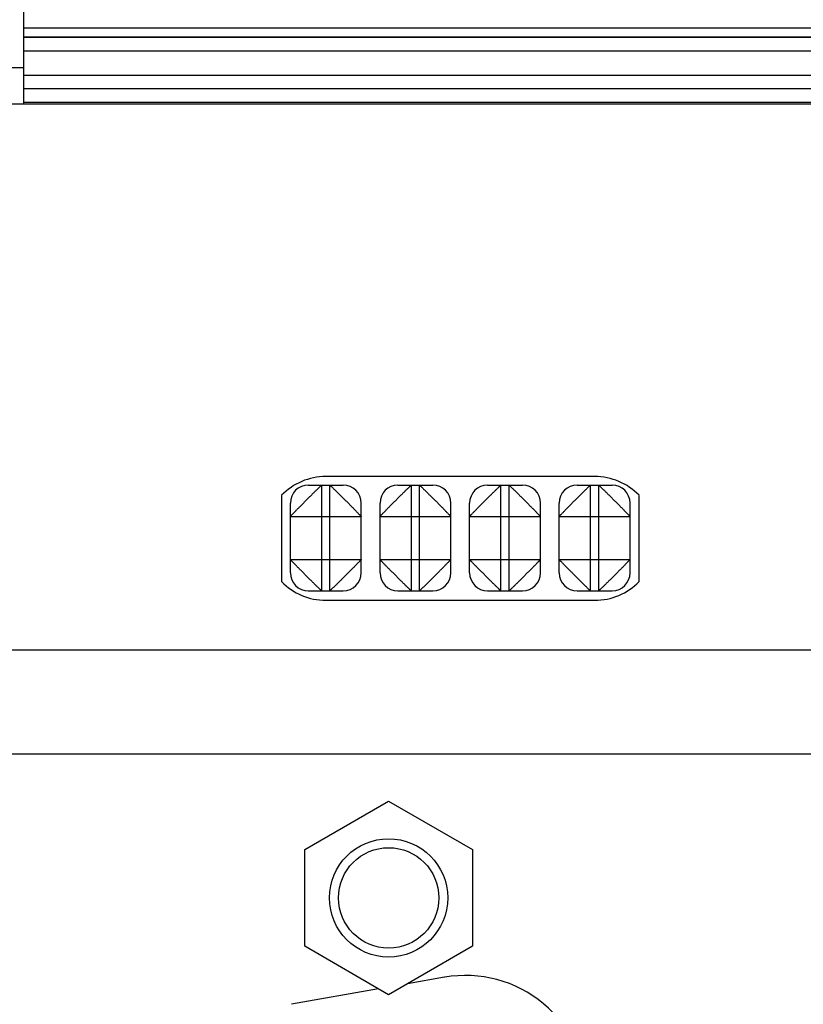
# Model space of a CAD drawing. Header units: inches. Extents: x 0 to 34, y 0 to 22.
# Tile 64 of 120: x 16.5 to 17.4, y 16.5 to 17.6. Entities that reach past the tile are written whole.
import ezdxf

# ---------------------------------------------------------------- set-up
doc = ezdxf.new("R2010")
doc.units = ezdxf.units.IN
doc.header["$LTSCALE"] = 1.87
doc.header["$MEASUREMENT"] = 0
doc.layers.get('0').update_dxf_attribs({"linetype": 'CONTINUOUS'})
doc.layers.add('DIMENSIONS', color=7, linetype='CONTINUOUS')
doc.styles.get("Standard").update_dxf_attribs({"font": 'txt', "width": 0.8})
doc.dimstyles.new('DIMSTYLE_1', dxfattribs={"dimtxt": 0.125, "dimasz": 0.18, "dimexe": 0.18, "dimexo": 0.0625, "dimgap": 0.09, "dimtad": 0, "dimtih": 1, "dimtoh": 1, "dimdec": 3, "dimzin": 4, "dimdsep": 46, "dimtxsty": 'STANDARD', "dimblk": '_FILLED', "dimblk1": '_FILLED', "dimblk2": '_FILLED', "dimcen": 0.09, "dimadec": 0, "dimazin": 0, "dimtp": 0.01, "dimtm": 0.01, "dimtfac": 1, "dimtdec": 3, "dimtofl": 0, "dimtmove": 0, "dimatfit": 3, "dimldrblk": '_FILLED', "dimfxl": 1, "dimtolj": 1, "dimtzin": 4, "dimarcsym": 0})

# ---------------------------------------------------------------- blocks, each defined once
blk = doc.blocks.new('_FILLED')
at = {"color": 0, "linetype": 'BYBLOCK'}
blk.add_solid([(0, 0), (-1, 0.1736), (-1, -0.1736)], dxfattribs=at)
blk = doc.blocks.new('*D18')
at = {"layer": 'DIMENSIONS', "color": 2, "linetype": 'CONTINUOUS'}
for p, q in [((15.4186, 17.6493), (15.4186, 18.4805)), ((17.6272, 16.8075), (17.6272, 18.4805)), ((15.4186, 18.3555), (15.0586, 18.3555)), ((17.6272, 18.3555), (17.9872, 18.3555))]:
    blk.add_line(p, q, dxfattribs=at)
at = {"layer": 'DIMENSIONS', "color": 2, "linetype": 'CONTINUOUS', "xscale": 0.18, "yscale": 0.18, "zscale": 0.18}
blk.add_blockref('_FILLED', (15.4186, 18.3555), dxfattribs=at)
at = {"layer": 'DIMENSIONS', "color": 2, "linetype": 'CONTINUOUS', "xscale": 0.18, "yscale": 0.18, "zscale": 0.18, "rotation": 180}
blk.add_blockref('_FILLED', (17.6272, 18.3555), dxfattribs=at)
at = {"layer": 'DIMENSIONS', "color": 2, "linetype": 'CONTINUOUS', "width": 0.8}
for s, p in [('2.209', (15.9303, 18.293)), ('[', (16.5553, 18.293)), ('56.1', (16.6553, 18.293)), (']', (17.0553, 18.293))]:
    blk.add_text(s, height=0.125, dxfattribs=at).set_placement(p)
blk = doc.blocks.new('*D19')
at = {"layer": 'DIMENSIONS', "color": 2, "linetype": 'CONTINUOUS'}
for p, q in [((14.6066, 18.7199), (13.7508, 18.7199)), ((14.6066, 17.6038), (14.6066, 18.7199)), ((15.3582, 17.6038), (14.4816, 17.6038)), ((18.1671, 16.861), (14.4816, 16.861)), ((14.6066, 16.861), (14.6066, 16.501))]:
    blk.add_line(p, q, dxfattribs=at)
at = {"layer": 'DIMENSIONS', "color": 2, "linetype": 'CONTINUOUS', "xscale": 0.18, "yscale": 0.18, "zscale": 0.18}
for p, rotation in [((14.6066, 17.6038), 270), ((14.6066, 16.861), 90)]:
    blk.add_blockref('_FILLED', p, dxfattribs=dict(at, rotation=rotation))
at = {"layer": 'DIMENSIONS', "color": 2, "linetype": 'CONTINUOUS', "width": 0.8}
for s, p in [('[', (12.9883, 18.6574)), (']', (13.5883, 18.6574)), ('.743', (12.4633, 18.6574)), ('18.87', (13.0883, 18.6574))]:
    blk.add_text(s, height=0.125, dxfattribs=at).set_placement(p)
blk = doc.blocks.new('*D20')
at = {"layer": 'DIMENSIONS', "color": 2, "linetype": 'CONTINUOUS'}
for p, q in [((13.8566, 18.1385), (13.3654, 18.1385)), ((13.8566, 17.6038), (13.8566, 18.1385)), ((15.3599, 17.6038), (13.7316, 17.6038)), ((17.5096, 16.745), (13.7316, 16.745)), ((13.8566, 16.745), (13.8566, 16.385))]:
    blk.add_line(p, q, dxfattribs=at)
at = {"layer": 'DIMENSIONS', "color": 2, "linetype": 'CONTINUOUS', "xscale": 0.18, "yscale": 0.18, "zscale": 0.18}
for p, rotation in [((13.8566, 17.6038), 270), ((13.8566, 16.745), 90)]:
    blk.add_blockref('_FILLED', p, dxfattribs=dict(at, rotation=rotation))
at = {"layer": 'DIMENSIONS', "color": 2, "linetype": 'CONTINUOUS', "width": 0.8}
for s, p in [('[', (12.6029, 18.076)), (']', (13.2029, 18.076)), ('.859', (12.0779, 18.076)), ('21.82', (12.7029, 18.076))]:
    blk.add_text(s, height=0.125, dxfattribs=at).set_placement(p)

msp = doc.modelspace()

# ---------------------------------------------------------------- linework, layer by layer
at = {"color": 7, "linetype": 'CONTINUOUS'}
for p, q in [((16.5426, 17.47), (16.5426, 17.6055)), ((18.2695, 17.5546), (16.5426, 17.5546)), ((18.2695, 17.5448), (16.5426, 17.5448)), ((18.2046, 17.5442), (16.5426, 17.5442)), ((18.2046, 17.5292), (16.5426, 17.5292)), ((16.5285, 17.5109), (16.5426, 17.5108)), ((16.5426, 17.5022), (18.1808, 17.5022)), ((16.5426, 17.4872), (18.1808, 17.4872)), ((16.5426, 17.4872), (18.1808, 17.4872)), ((18.1697, 17.47), (16.2464, 17.47)), ((16.5426, 17.4722), (18.1958, 17.4722)), ((17.1797, 17.0545), (16.8797, 17.0545)), ((16.8601, 17.045), (16.8991, 17.045)), ((16.8751, 16.927), (16.8751, 17.045)), ((16.8841, 16.927), (16.8841, 17.045)), ((16.9601, 17.045), (16.9991, 17.045)), ((16.9751, 16.927), (16.9751, 17.045)), ((16.9841, 16.927), (16.9841, 17.045)), ((17.0601, 17.045), (17.0991, 17.045)), ((17.0751, 16.927), (17.0751, 17.045)), ((17.0841, 16.927), (17.0841, 17.045)), ((17.1601, 17.045), (17.1991, 17.045)), ((17.1751, 16.927), (17.1751, 17.045)), ((17.1841, 16.927), (17.1841, 17.045)), ((16.8302, 17.0335), (16.8302, 16.9374)), ((16.8401, 16.947), (16.8401, 17.025)), ((16.9191, 16.947), (16.9191, 17.025)), ((16.9401, 16.947), (16.9401, 17.025)), ((17.0191, 16.947), (17.0191, 17.025)), ((17.0401, 16.947), (17.0401, 17.025)), ((17.1191, 16.947), (17.1191, 17.025)), ((17.1401, 16.947), (17.1401, 17.025)), ((17.2191, 16.947), (17.2191, 17.025)), ((17.2292, 16.9374), (17.2292, 17.0335)), ((16.8401, 17.01), (16.9191, 17.01)), ((16.9401, 17.01), (17.0191, 17.01)), ((17.0401, 17.01), (17.1191, 17.01)), ((17.1401, 17.01), (17.2191, 17.01)), ((16.8401, 16.962), (16.9191, 16.962)), ((16.9401, 16.962), (17.0191, 16.962)), ((17.0401, 16.962), (17.1191, 16.962)), ((17.1401, 16.962), (17.2191, 16.962)), ((16.8601, 16.927), (16.8991, 16.927)), ((16.9601, 16.927), (16.9991, 16.927)), ((17.0601, 16.927), (17.0991, 16.927)), ((17.1601, 16.927), (17.1991, 16.927)), ((16.8797, 16.9165), (17.1797, 16.9165)), ((16.8562, 16.6385), (16.9497, 16.6924)), ((16.9497, 16.6924), (17.0432, 16.6385)), ((16.8562, 16.5305), (16.8562, 16.6385)), ((17.0432, 16.6385), (17.0432, 16.5305)), ((16.9497, 16.4765), (16.8562, 16.5305)), ((17.0432, 16.5305), (16.9497, 16.4765)), ((17.0122, 16.496), (16.9707, 16.4887)), ((16.9385, 16.483), (16.8412, 16.4658))]:
    msp.add_line(p, q, dxfattribs=at)
for radius in [0.066, 0.056]:
    msp.add_circle((16.9497, 16.5845), radius, dxfattribs=at)
for centre, radius, start, end in [((16.8797, 16.9855), 0.069, 90, 135.8395), ((17.1797, 16.9855), 0.069, 44.1605, 90), ((16.8601, 17.025), 0.02, 90, 180), ((16.8991, 17.025), 0.02, 0, 90), ((16.9601, 17.025), 0.02, 90, 180), ((16.9991, 17.025), 0.02, 0, 90), ((17.0601, 17.025), 0.02, 90, 180), ((17.0991, 17.025), 0.02, 0, 90), ((17.1601, 17.025), 0.02, 90, 180), ((17.1991, 17.025), 0.02, 0, 90), ((16.8601, 16.947), 0.02, 180, 270), ((16.8991, 16.947), 0.02, 270, 360), ((16.9601, 16.947), 0.02, 180, 270), ((16.9991, 16.947), 0.02, 270, 360), ((17.0601, 16.947), 0.02, 180, 270), ((17.0991, 16.947), 0.02, 270, 360), ((17.1601, 16.947), 0.02, 180, 270), ((17.1991, 16.947), 0.02, 270, 360), ((16.8797, 16.9855), 0.069, 224.1605, 270), ((17.1797, 16.9855), 0.069, 270, 315.8395), ((17.0357, 16.363), 0.135, 0, 100)]:
    msp.add_arc(centre, radius, start, end, dxfattribs=at)
for points, knots in [([(16.8401, 17.01), (16.8401, 17.01), (16.8402, 17.0101), (16.8404, 17.0104), (16.8407, 17.0107), (16.8412, 17.0112), (16.8417, 17.0118), (16.8424, 17.0125), (16.8432, 17.0133), (16.844, 17.0141), (16.845, 17.0151), (16.846, 17.0163), (16.8472, 17.0175), (16.8484, 17.0187), (16.8497, 17.02), (16.8511, 17.0213), (16.8525, 17.0227), (16.8539, 17.0242), (16.8553, 17.0256), (16.8567, 17.0271), (16.8582, 17.0285), (16.8597, 17.03), (16.8611, 17.0314), (16.8625, 17.0328), (16.8639, 17.0341), (16.8652, 17.0356), (16.8665, 17.0368), (16.8677, 17.038), (16.8689, 17.0392), (16.87, 17.0402), (16.871, 17.0411), (16.8719, 17.042), (16.8727, 17.0428), (16.8733, 17.0434), (16.8739, 17.044), (16.8744, 17.0444), (16.8747, 17.0447), (16.8749, 17.0449), (16.875, 17.045), (16.8751, 17.045)], [0, 0, 0, 0, 0.002898, 0.009251, 0.019224, 0.032743, 0.049438, 0.06877, 0.090558, 0.115084, 0.142924, 0.174211, 0.208059, 0.24395, 0.281379, 0.319569, 0.35932, 0.399757, 0.440725, 0.482157, 0.523895, 0.565604, 0.606841, 0.647248, 0.686488, 0.724138, 0.761306, 0.796658, 0.830105, 0.86109, 0.888672, 0.912994, 0.934533, 0.95351, 0.969753, 0.982755, 0.992167, 0.997886, 1, 1, 1, 1]), ([(16.8841, 17.045), (16.8841, 17.045), (16.8842, 17.0449), (16.8845, 17.0447), (16.8848, 17.0443), (16.8853, 17.0439), (16.8859, 17.0433), (16.8866, 17.0426), (16.8874, 17.0419), (16.8882, 17.041), (16.8892, 17.0401), (16.8904, 17.039), (16.8916, 17.0379), (16.8928, 17.0366), (16.8941, 17.0353), (16.8954, 17.0339), (16.8968, 17.0326), (16.8983, 17.0312), (16.8997, 17.0298), (16.9012, 17.0283), (16.9026, 17.0269), (16.9041, 17.0254), (16.9055, 17.0239), (16.9069, 17.0225), (16.9082, 17.0211), (16.9097, 17.0199), (16.9109, 17.0185), (16.9121, 17.0173), (16.9133, 17.0161), (16.9143, 17.015), (16.9152, 17.014), (16.9161, 17.0131), (16.9169, 17.0124), (16.9175, 17.0117), (16.9181, 17.0111), (16.9185, 17.0107), (16.9188, 17.0103), (16.919, 17.0101), (16.9191, 17.01), (16.9191, 17.01)], [0, 0, 0, 0, 0.002898, 0.009251, 0.019224, 0.032743, 0.049438, 0.06877, 0.090558, 0.115084, 0.142924, 0.174211, 0.208059, 0.24395, 0.281379, 0.319569, 0.35932, 0.399757, 0.440725, 0.482157, 0.523895, 0.565604, 0.606841, 0.647248, 0.686488, 0.724138, 0.761306, 0.796658, 0.830105, 0.86109, 0.888672, 0.912994, 0.934533, 0.95351, 0.969753, 0.982755, 0.992167, 0.997886, 1, 1, 1, 1]), ([(16.9401, 17.01), (16.9401, 17.01), (16.9402, 17.0101), (16.9403, 17.0103), (16.9407, 17.0107), (16.9411, 17.0111), (16.9416, 17.0117), (16.9423, 17.0124), (16.943, 17.0131), (16.9439, 17.014), (16.9448, 17.015), (16.9459, 17.0161), (16.947, 17.0173), (16.9483, 17.0185), (16.9495, 17.0199), (16.9509, 17.0211), (16.9522, 17.0225), (16.9536, 17.0239), (16.9551, 17.0254), (16.9565, 17.0269), (16.958, 17.0283), (16.9594, 17.0298), (16.9609, 17.0312), (16.9623, 17.0326), (16.9637, 17.0339), (16.965, 17.0353), (16.9663, 17.0366), (16.9676, 17.0379), (16.9688, 17.039), (16.9699, 17.0401), (16.9709, 17.041), (16.9718, 17.0419), (16.9725, 17.0426), (16.9732, 17.0433), (16.9738, 17.0439), (16.9743, 17.0443), (16.9747, 17.0447), (16.9749, 17.0449), (16.975, 17.045), (16.9751, 17.045)], [0, 0, 0, 0, 0.002114, 0.007833, 0.017245, 0.030247, 0.04649, 0.065467, 0.087006, 0.111328, 0.13891, 0.169895, 0.203342, 0.238694, 0.275862, 0.313512, 0.352752, 0.393159, 0.434396, 0.476105, 0.517843, 0.559275, 0.600243, 0.64068, 0.680431, 0.718621, 0.75605, 0.791941, 0.825789, 0.857076, 0.884916, 0.909442, 0.93123, 0.950562, 0.967257, 0.980776, 0.990749, 0.997102, 1, 1, 1, 1]), ([(16.9841, 17.045), (16.9841, 17.045), (16.9842, 17.0449), (16.9845, 17.0447), (16.9848, 17.0443), (16.9853, 17.0439), (16.9859, 17.0433), (16.9866, 17.0426), (16.9874, 17.0419), (16.9882, 17.041), (16.9892, 17.0401), (16.9904, 17.039), (16.9916, 17.0379), (16.9928, 17.0366), (16.9941, 17.0353), (16.9954, 17.0339), (16.9968, 17.0326), (16.9983, 17.0312), (16.9997, 17.0298), (17.0012, 17.0283), (17.0026, 17.0269), (17.0041, 17.0254), (17.0055, 17.0239), (17.0069, 17.0225), (17.0082, 17.0211), (17.0097, 17.0199), (17.0109, 17.0185), (17.0121, 17.0173), (17.0133, 17.0161), (17.0143, 17.015), (17.0152, 17.014), (17.0161, 17.0131), (17.0169, 17.0124), (17.0175, 17.0117), (17.0181, 17.0111), (17.0185, 17.0107), (17.0188, 17.0103), (17.019, 17.0101), (17.0191, 17.01), (17.0191, 17.01)], [0, 0, 0, 0, 0.002898, 0.009251, 0.019224, 0.032743, 0.049438, 0.06877, 0.090558, 0.115084, 0.142924, 0.174211, 0.208059, 0.24395, 0.281379, 0.319569, 0.35932, 0.399757, 0.440725, 0.482157, 0.523895, 0.565604, 0.606841, 0.647248, 0.686488, 0.724138, 0.761306, 0.796658, 0.830105, 0.86109, 0.888672, 0.912994, 0.934533, 0.95351, 0.969753, 0.982755, 0.992167, 0.997886, 1, 1, 1, 1]), ([(17.0401, 17.01), (17.0401, 17.01), (17.0402, 17.0101), (17.0403, 17.0103), (17.0407, 17.0107), (17.0411, 17.0111), (17.0416, 17.0117), (17.0423, 17.0124), (17.043, 17.0131), (17.0439, 17.014), (17.0448, 17.015), (17.0459, 17.0161), (17.047, 17.0173), (17.0483, 17.0185), (17.0495, 17.0199), (17.0509, 17.0211), (17.0522, 17.0225), (17.0536, 17.0239), (17.0551, 17.0254), (17.0565, 17.0269), (17.058, 17.0283), (17.0594, 17.0298), (17.0609, 17.0312), (17.0623, 17.0326), (17.0637, 17.0339), (17.065, 17.0353), (17.0663, 17.0366), (17.0676, 17.0379), (17.0688, 17.039), (17.0699, 17.0401), (17.0709, 17.041), (17.0718, 17.0419), (17.0725, 17.0426), (17.0732, 17.0433), (17.0738, 17.0439), (17.0743, 17.0443), (17.0747, 17.0447), (17.0749, 17.0449), (17.075, 17.045), (17.0751, 17.045)], [0, 0, 0, 0, 0.002114, 0.007833, 0.017245, 0.030247, 0.04649, 0.065467, 0.087006, 0.111328, 0.13891, 0.169895, 0.203342, 0.238694, 0.275862, 0.313512, 0.352752, 0.393159, 0.434396, 0.476105, 0.517843, 0.559275, 0.600243, 0.64068, 0.680431, 0.718621, 0.75605, 0.791941, 0.825789, 0.857076, 0.884916, 0.909442, 0.93123, 0.950562, 0.967257, 0.980776, 0.990749, 0.997102, 1, 1, 1, 1]), ([(17.0841, 17.045), (17.0841, 17.045), (17.0842, 17.0449), (17.0844, 17.0447), (17.0848, 17.0444), (17.0852, 17.044), (17.0858, 17.0434), (17.0865, 17.0428), (17.0872, 17.042), (17.0881, 17.0411), (17.0891, 17.0402), (17.0902, 17.0392), (17.0914, 17.038), (17.0926, 17.0368), (17.094, 17.0356), (17.0952, 17.0341), (17.0966, 17.0328), (17.098, 17.0314), (17.0995, 17.03), (17.1009, 17.0285), (17.1024, 17.0271), (17.1039, 17.0256), (17.1053, 17.0242), (17.1067, 17.0227), (17.108, 17.0213), (17.1094, 17.02), (17.1107, 17.0187), (17.112, 17.0175), (17.1131, 17.0163), (17.1142, 17.0151), (17.1151, 17.0141), (17.116, 17.0133), (17.1167, 17.0125), (17.1174, 17.0118), (17.118, 17.0112), (17.1184, 17.0107), (17.1188, 17.0104), (17.119, 17.0101), (17.1191, 17.01), (17.1191, 17.01)], [0, 0, 0, 0, 0.002114, 0.007833, 0.017245, 0.030247, 0.04649, 0.065467, 0.087006, 0.111328, 0.13891, 0.169895, 0.203342, 0.238694, 0.275862, 0.313512, 0.352752, 0.393159, 0.434396, 0.476105, 0.517843, 0.559275, 0.600243, 0.64068, 0.680431, 0.718621, 0.75605, 0.791941, 0.825789, 0.857076, 0.884916, 0.909442, 0.93123, 0.950562, 0.967257, 0.980776, 0.990749, 0.997102, 1, 1, 1, 1]), ([(17.1401, 17.01), (17.1401, 17.01), (17.1402, 17.0101), (17.1403, 17.0103), (17.1407, 17.0107), (17.1411, 17.0111), (17.1416, 17.0117), (17.1423, 17.0124), (17.143, 17.0131), (17.1439, 17.014), (17.1448, 17.015), (17.1459, 17.0161), (17.147, 17.0173), (17.1483, 17.0185), (17.1495, 17.0199), (17.1509, 17.0211), (17.1522, 17.0225), (17.1536, 17.0239), (17.1551, 17.0254), (17.1565, 17.0269), (17.158, 17.0283), (17.1594, 17.0298), (17.1609, 17.0312), (17.1623, 17.0326), (17.1637, 17.0339), (17.165, 17.0353), (17.1663, 17.0366), (17.1676, 17.0379), (17.1688, 17.039), (17.1699, 17.0401), (17.1709, 17.041), (17.1718, 17.0419), (17.1725, 17.0426), (17.1732, 17.0433), (17.1738, 17.0439), (17.1743, 17.0443), (17.1747, 17.0447), (17.1749, 17.0449), (17.175, 17.045), (17.1751, 17.045)], [0, 0, 0, 0, 0.002114, 0.007833, 0.017245, 0.030247, 0.04649, 0.065467, 0.087006, 0.111328, 0.13891, 0.169895, 0.203342, 0.238694, 0.275862, 0.313512, 0.352752, 0.393159, 0.434396, 0.476105, 0.517843, 0.559275, 0.600243, 0.64068, 0.680431, 0.718621, 0.75605, 0.791941, 0.825789, 0.857076, 0.884916, 0.909442, 0.93123, 0.950562, 0.967257, 0.980776, 0.990749, 0.997102, 1, 1, 1, 1]), ([(17.1841, 17.045), (17.1841, 17.045), (17.1842, 17.0449), (17.1845, 17.0447), (17.1848, 17.0443), (17.1853, 17.0439), (17.1859, 17.0433), (17.1866, 17.0426), (17.1874, 17.0419), (17.1882, 17.041), (17.1892, 17.0401), (17.1904, 17.039), (17.1916, 17.0379), (17.1928, 17.0366), (17.1941, 17.0353), (17.1954, 17.0339), (17.1968, 17.0326), (17.1983, 17.0312), (17.1997, 17.0298), (17.2012, 17.0283), (17.2026, 17.0269), (17.2041, 17.0254), (17.2055, 17.0239), (17.2069, 17.0225), (17.2082, 17.0211), (17.2097, 17.0199), (17.2109, 17.0185), (17.2121, 17.0173), (17.2133, 17.0161), (17.2143, 17.015), (17.2152, 17.014), (17.2161, 17.0131), (17.2169, 17.0124), (17.2175, 17.0117), (17.2181, 17.0111), (17.2185, 17.0107), (17.2188, 17.0103), (17.219, 17.0101), (17.2191, 17.01), (17.2191, 17.01)], [0, 0, 0, 0, 0.002898, 0.009251, 0.019224, 0.032743, 0.049438, 0.06877, 0.090558, 0.115084, 0.142924, 0.174211, 0.208059, 0.24395, 0.281379, 0.319569, 0.35932, 0.399757, 0.440725, 0.482157, 0.523895, 0.565604, 0.606841, 0.647248, 0.686488, 0.724138, 0.761306, 0.796658, 0.830105, 0.86109, 0.888672, 0.912994, 0.934533, 0.95351, 0.969753, 0.982755, 0.992167, 0.997886, 1, 1, 1, 1]), ([(16.8751, 16.927), (16.875, 16.927), (16.8749, 16.9271), (16.8747, 16.9272), (16.8744, 16.9276), (16.8739, 16.928), (16.8733, 16.9285), (16.8727, 16.9292), (16.8719, 16.93), (16.871, 16.9308), (16.87, 16.9317), (16.8689, 16.9328), (16.8677, 16.9339), (16.8665, 16.9352), (16.8652, 16.9364), (16.8639, 16.9378), (16.8625, 16.9391), (16.8611, 16.9405), (16.8597, 16.942), (16.8582, 16.9434), (16.8567, 16.9449), (16.8553, 16.9463), (16.8539, 16.9478), (16.8525, 16.9492), (16.8511, 16.9506), (16.8497, 16.9519), (16.8484, 16.9532), (16.8472, 16.9545), (16.846, 16.9557), (16.845, 16.9568), (16.844, 16.9578), (16.8432, 16.9587), (16.8424, 16.9594), (16.8417, 16.9601), (16.8412, 16.9607), (16.8407, 16.9612), (16.8404, 16.9616), (16.8402, 16.9618), (16.8401, 16.9619), (16.8401, 16.962)], [0, 0, 0, 0, 0.002114, 0.007833, 0.017245, 0.030247, 0.04649, 0.065467, 0.087006, 0.111328, 0.13891, 0.169895, 0.203342, 0.238694, 0.275862, 0.313512, 0.352752, 0.393159, 0.434396, 0.476105, 0.517843, 0.559275, 0.600243, 0.64068, 0.680431, 0.718621, 0.75605, 0.791941, 0.825789, 0.857076, 0.884916, 0.909442, 0.93123, 0.950562, 0.967257, 0.980776, 0.990749, 0.997102, 1, 1, 1, 1]), ([(16.9191, 16.962), (16.9191, 16.9619), (16.919, 16.9618), (16.9188, 16.9616), (16.9184, 16.9612), (16.918, 16.9607), (16.9174, 16.9601), (16.9167, 16.9594), (16.916, 16.9587), (16.9151, 16.9578), (16.9142, 16.9568), (16.9131, 16.9557), (16.912, 16.9545), (16.9107, 16.9532), (16.9094, 16.9519), (16.908, 16.9506), (16.9067, 16.9492), (16.9053, 16.9478), (16.9039, 16.9463), (16.9024, 16.9449), (16.9009, 16.9434), (16.8995, 16.942), (16.898, 16.9405), (16.8966, 16.9391), (16.8952, 16.9378), (16.894, 16.9364), (16.8926, 16.9352), (16.8914, 16.9339), (16.8902, 16.9328), (16.8891, 16.9317), (16.8881, 16.9308), (16.8872, 16.93), (16.8865, 16.9292), (16.8858, 16.9285), (16.8852, 16.928), (16.8848, 16.9276), (16.8844, 16.9272), (16.8842, 16.9271), (16.8841, 16.927), (16.8841, 16.927)], [0, 0, 0, 0, 0.002898, 0.009251, 0.019224, 0.032743, 0.049438, 0.06877, 0.090558, 0.115084, 0.142924, 0.174211, 0.208059, 0.24395, 0.281379, 0.319569, 0.35932, 0.399757, 0.440725, 0.482157, 0.523895, 0.565604, 0.606841, 0.647248, 0.686488, 0.724138, 0.761306, 0.796658, 0.830105, 0.86109, 0.888672, 0.912994, 0.934533, 0.95351, 0.969753, 0.982755, 0.992167, 0.997886, 1, 1, 1, 1]), ([(16.9751, 16.927), (16.975, 16.927), (16.9749, 16.9271), (16.9747, 16.9273), (16.9743, 16.9276), (16.9738, 16.9281), (16.9732, 16.9286), (16.9725, 16.9293), (16.9718, 16.9301), (16.9709, 16.9309), (16.9699, 16.9319), (16.9688, 16.9329), (16.9676, 16.9341), (16.9663, 16.9353), (16.965, 16.9366), (16.9637, 16.938), (16.9623, 16.9394), (16.9609, 16.9408), (16.9594, 16.9422), (16.958, 16.9436), (16.9565, 16.9451), (16.9551, 16.9466), (16.9536, 16.948), (16.9522, 16.9494), (16.9509, 16.9508), (16.9495, 16.9521), (16.9483, 16.9534), (16.947, 16.9546), (16.9459, 16.9558), (16.9448, 16.9569), (16.9439, 16.9579), (16.943, 16.9588), (16.9423, 16.9596), (16.9416, 16.9602), (16.9411, 16.9608), (16.9407, 16.9613), (16.9403, 16.9616), (16.9402, 16.9618), (16.9401, 16.9619), (16.9401, 16.962)], [0, 0, 0, 0, 0.002898, 0.009251, 0.019224, 0.032743, 0.049438, 0.06877, 0.090558, 0.115084, 0.142924, 0.174211, 0.208059, 0.24395, 0.281379, 0.319569, 0.35932, 0.399757, 0.440725, 0.482157, 0.523895, 0.565604, 0.606841, 0.647248, 0.686488, 0.724138, 0.761306, 0.796658, 0.830105, 0.86109, 0.888672, 0.912994, 0.934533, 0.95351, 0.969753, 0.982755, 0.992167, 0.997886, 1, 1, 1, 1]), ([(17.0191, 16.962), (17.0191, 16.9619), (17.019, 16.9618), (17.0188, 16.9616), (17.0184, 16.9612), (17.018, 16.9607), (17.0174, 16.9601), (17.0167, 16.9594), (17.016, 16.9587), (17.0151, 16.9578), (17.0142, 16.9568), (17.0131, 16.9557), (17.012, 16.9545), (17.0107, 16.9532), (17.0094, 16.9519), (17.008, 16.9506), (17.0067, 16.9492), (17.0053, 16.9478), (17.0039, 16.9463), (17.0024, 16.9449), (17.0009, 16.9434), (16.9995, 16.942), (16.998, 16.9405), (16.9966, 16.9391), (16.9952, 16.9378), (16.994, 16.9364), (16.9926, 16.9352), (16.9914, 16.9339), (16.9902, 16.9328), (16.9891, 16.9317), (16.9881, 16.9308), (16.9872, 16.93), (16.9865, 16.9292), (16.9858, 16.9285), (16.9852, 16.928), (16.9848, 16.9276), (16.9844, 16.9272), (16.9842, 16.9271), (16.9841, 16.927), (16.9841, 16.927)], [0, 0, 0, 0, 0.002898, 0.009251, 0.019224, 0.032743, 0.049438, 0.06877, 0.090558, 0.115084, 0.142924, 0.174211, 0.208059, 0.24395, 0.281379, 0.319569, 0.35932, 0.399757, 0.440725, 0.482157, 0.523895, 0.565604, 0.606841, 0.647248, 0.686488, 0.724138, 0.761306, 0.796658, 0.830105, 0.86109, 0.888672, 0.912994, 0.934533, 0.95351, 0.969753, 0.982755, 0.992167, 0.997886, 1, 1, 1, 1]), ([(17.0751, 16.927), (17.075, 16.927), (17.0749, 16.9271), (17.0747, 16.9273), (17.0743, 16.9276), (17.0738, 16.9281), (17.0732, 16.9286), (17.0725, 16.9293), (17.0718, 16.9301), (17.0709, 16.9309), (17.0699, 16.9319), (17.0688, 16.9329), (17.0676, 16.9341), (17.0663, 16.9353), (17.065, 16.9366), (17.0637, 16.938), (17.0623, 16.9394), (17.0609, 16.9408), (17.0594, 16.9422), (17.058, 16.9436), (17.0565, 16.9451), (17.0551, 16.9466), (17.0536, 16.948), (17.0522, 16.9494), (17.0509, 16.9508), (17.0495, 16.9521), (17.0483, 16.9534), (17.047, 16.9546), (17.0459, 16.9558), (17.0448, 16.9569), (17.0439, 16.9579), (17.043, 16.9588), (17.0423, 16.9596), (17.0416, 16.9602), (17.0411, 16.9608), (17.0407, 16.9613), (17.0403, 16.9616), (17.0402, 16.9618), (17.0401, 16.9619), (17.0401, 16.962)], [0, 0, 0, 0, 0.002898, 0.009251, 0.019224, 0.032743, 0.049438, 0.06877, 0.090558, 0.115084, 0.142924, 0.174211, 0.208059, 0.24395, 0.281379, 0.319569, 0.35932, 0.399757, 0.440725, 0.482157, 0.523895, 0.565604, 0.606841, 0.647248, 0.686488, 0.724138, 0.761306, 0.796658, 0.830105, 0.86109, 0.888672, 0.912994, 0.934533, 0.95351, 0.969753, 0.982755, 0.992167, 0.997886, 1, 1, 1, 1]), ([(17.1191, 16.962), (17.1191, 16.9619), (17.119, 16.9618), (17.1188, 16.9616), (17.1185, 16.9613), (17.1181, 16.9608), (17.1175, 16.9602), (17.1169, 16.9596), (17.1161, 16.9588), (17.1152, 16.9579), (17.1143, 16.9569), (17.1133, 16.9558), (17.1121, 16.9546), (17.1109, 16.9534), (17.1097, 16.9521), (17.1082, 16.9508), (17.1069, 16.9494), (17.1055, 16.948), (17.1041, 16.9466), (17.1026, 16.9451), (17.1012, 16.9436), (17.0997, 16.9422), (17.0983, 16.9408), (17.0968, 16.9394), (17.0954, 16.938), (17.0941, 16.9366), (17.0928, 16.9353), (17.0916, 16.9341), (17.0904, 16.9329), (17.0892, 16.9319), (17.0882, 16.9309), (17.0874, 16.9301), (17.0866, 16.9293), (17.0859, 16.9286), (17.0853, 16.9281), (17.0848, 16.9276), (17.0845, 16.9273), (17.0842, 16.9271), (17.0841, 16.927), (17.0841, 16.927)], [0, 0, 0, 0, 0.002114, 0.007833, 0.017245, 0.030247, 0.04649, 0.065467, 0.087006, 0.111328, 0.13891, 0.169895, 0.203342, 0.238694, 0.275862, 0.313512, 0.352752, 0.393159, 0.434396, 0.476105, 0.517843, 0.559275, 0.600243, 0.64068, 0.680431, 0.718621, 0.75605, 0.791941, 0.825789, 0.857076, 0.884916, 0.909442, 0.93123, 0.950562, 0.967257, 0.980776, 0.990749, 0.997102, 1, 1, 1, 1]), ([(17.1751, 16.927), (17.175, 16.927), (17.1749, 16.9271), (17.1747, 16.9273), (17.1743, 16.9276), (17.1738, 16.9281), (17.1732, 16.9286), (17.1725, 16.9293), (17.1718, 16.9301), (17.1709, 16.9309), (17.1699, 16.9319), (17.1688, 16.9329), (17.1676, 16.9341), (17.1663, 16.9353), (17.165, 16.9366), (17.1637, 16.938), (17.1623, 16.9394), (17.1609, 16.9408), (17.1594, 16.9422), (17.158, 16.9436), (17.1565, 16.9451), (17.1551, 16.9466), (17.1536, 16.948), (17.1522, 16.9494), (17.1509, 16.9508), (17.1495, 16.9521), (17.1483, 16.9534), (17.147, 16.9546), (17.1459, 16.9558), (17.1448, 16.9569), (17.1439, 16.9579), (17.143, 16.9588), (17.1423, 16.9596), (17.1416, 16.9602), (17.1411, 16.9608), (17.1407, 16.9613), (17.1403, 16.9616), (17.1402, 16.9618), (17.1401, 16.9619), (17.1401, 16.962)], [0, 0, 0, 0, 0.002898, 0.009251, 0.019224, 0.032743, 0.049438, 0.06877, 0.090558, 0.115084, 0.142924, 0.174211, 0.208059, 0.24395, 0.281379, 0.319569, 0.35932, 0.399757, 0.440725, 0.482157, 0.523895, 0.565604, 0.606841, 0.647248, 0.686488, 0.724138, 0.761306, 0.796658, 0.830105, 0.86109, 0.888672, 0.912994, 0.934533, 0.95351, 0.969753, 0.982755, 0.992167, 0.997886, 1, 1, 1, 1]), ([(17.2191, 16.962), (17.2191, 16.9619), (17.219, 16.9618), (17.2188, 16.9616), (17.2184, 16.9612), (17.218, 16.9607), (17.2174, 16.9601), (17.2167, 16.9594), (17.216, 16.9587), (17.2151, 16.9578), (17.2142, 16.9568), (17.2131, 16.9557), (17.212, 16.9545), (17.2107, 16.9532), (17.2094, 16.9519), (17.208, 16.9506), (17.2067, 16.9492), (17.2053, 16.9478), (17.2039, 16.9463), (17.2024, 16.9449), (17.2009, 16.9434), (17.1995, 16.942), (17.198, 16.9405), (17.1966, 16.9391), (17.1952, 16.9378), (17.194, 16.9364), (17.1926, 16.9352), (17.1914, 16.9339), (17.1902, 16.9328), (17.1891, 16.9317), (17.1881, 16.9308), (17.1872, 16.93), (17.1865, 16.9292), (17.1858, 16.9285), (17.1852, 16.928), (17.1848, 16.9276), (17.1844, 16.9272), (17.1842, 16.9271), (17.1841, 16.927), (17.1841, 16.927)], [0, 0, 0, 0, 0.002898, 0.009251, 0.019224, 0.032743, 0.049438, 0.06877, 0.090558, 0.115084, 0.142924, 0.174211, 0.208059, 0.24395, 0.281379, 0.319569, 0.35932, 0.399757, 0.440725, 0.482157, 0.523895, 0.565604, 0.606841, 0.647248, 0.686488, 0.724138, 0.761306, 0.796658, 0.830105, 0.86109, 0.888672, 0.912994, 0.934533, 0.95351, 0.969753, 0.982755, 0.992167, 0.997886, 1, 1, 1, 1])]:
    msp.add_open_spline(points, degree=3, knots=knots, dxfattribs=at)

# ---------------------------------------------------------------- dimensions: what is measured, and where the dimension line sits
at = {"layer": 'DIMENSIONS', "color": 2, "linetype": 'CONTINUOUS'}
for base, p1, p2, picture, middle in [((14.6066, 16.861), (15.3582, 17.6038), (18.1671, 16.861), '*D19', (13.0758, 18.7199)), ((13.8566, 16.745), (15.3599, 17.6038), (17.5096, 16.745), '*D20', (12.6904, 18.1385))]:
    dim = msp.add_linear_dim(base=base, p1=p1, p2=p2, angle=270, dimstyle='DIMSTYLE_1', dxfattribs=at)
    dim.commit()
    dim.dimension.update_dxf_attribs({"geometry": picture, "text_midpoint": middle, "dimtype": 160})
dim = msp.add_linear_dim(base=(17.6272, 18.3555), p1=(15.4186, 17.6493), p2=(17.6272, 16.8075), dimstyle='DIMSTYLE_1', dxfattribs=at)
dim.commit()
dim.dimension.update_dxf_attribs({"geometry": '*D18', "text_midpoint": (16.5428, 18.3555), "dimtype": 160})

doc.saveas('drawing.dxf')
